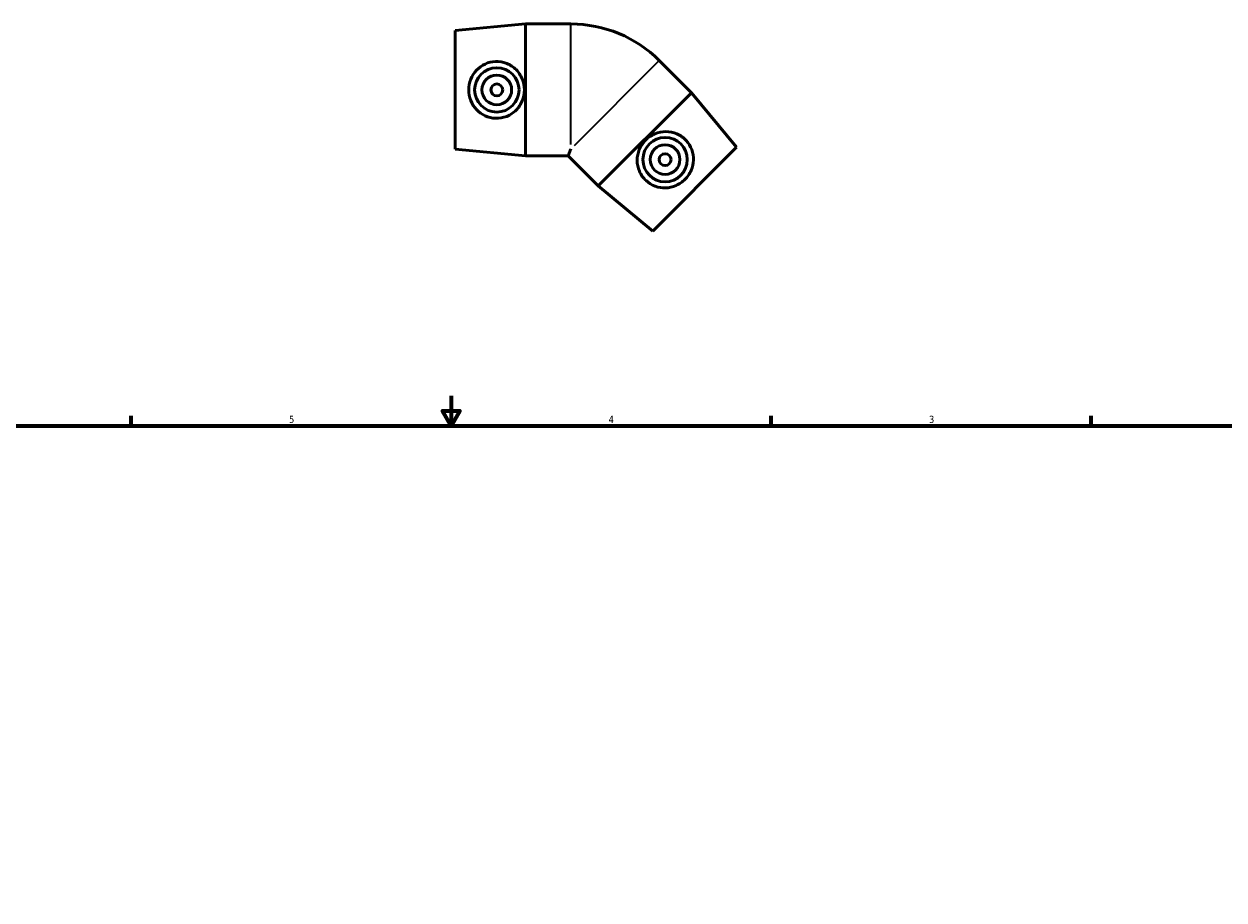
# Model space of a CAD drawing. Header units: inches. Extents: x -5.3 to 43.2, y 0 to 31.7.
# Tile 4 of 5: x 11.3 to 27.3, y 14.7 to 26.3. Entities that reach past the tile are written whole.
import ezdxf

# ---------------------------------------------------------------- set-up
doc = ezdxf.new("R2010")
doc.units = ezdxf.units.IN
doc.header["$MEASUREMENT"] = 0
for name, color, linetype, lineweight in [('Border (ANSI)', 7, 'Continuous', 70), ('Visible (ANSI)', 7, 'Continuous', 50), ('Visible Narrow (ANSI)', 7, 'Continuous', 35)]:
    doc.layers.add(name, color=color, linetype=linetype, lineweight=lineweight)
doc.styles.add('Note Text (ANSI)', font='tahoma.ttf')

# ---------------------------------------------------------------- blocks, each defined once
blk = doc.blocks.new('Borders Default Border')
at = {"layer": 'Border (ANSI)'}
for p, q in [((12.75, 21), (12.75, 21.134)), ((21.25, 21), (21.25, 21.134)), ((25.5, 21), (25.5, 21.134))]:
    blk.add_line(p, q, dxfattribs=at)
at = {"layer": 'Border (ANSI)', "flags": 128}
for points in [[(17, 21.4), (17, 21), (16.885, 21.2), (17.115, 21.2), (17, 21)], [(0.5, 1), (0.5, 21), (33.5, 21), (33.5, 1), (0.5, 1)]]:
    blk.add_lwpolyline(points, dxfattribs=at)
at = {"layer": 'Border (ANSI)', "color": 5, "true_color": 0x0000ff, "char_height": 0.0945, "attachment_point": 7, "style": 'Note Text (ANSI)'}
for s, insert in [('5', (14.847, 21.038)), ('4', (19.092, 21.04)), ('3', (23.346, 21.038))]:
    blk.add_mtext(s, dxfattribs=dict(at, insert=insert))

msp = doc.modelspace()

# ---------------------------------------------------------------- linework, layer by layer
at = {"layer": 'Visible (ANSI)'}
for p, q in [((17.052, 26.249), (17.987, 26.337)), ((17.987, 24.587), (17.987, 26.337)), ((17.987, 26.337), (18.592, 26.337)), ((17.052, 24.674), (17.052, 26.249)), ((20.193, 25.423), (19.765, 25.851)), ((20.193, 25.423), (18.955, 24.186)), ((20.792, 24.7), (20.193, 25.423)), ((17.052, 24.674), (17.987, 24.587)), ((17.987, 24.587), (18.554, 24.587)), ((18.592, 24.678), (18.554, 24.587)), ((18.955, 24.186), (18.554, 24.587)), ((20.792, 24.7), (19.678, 23.587)), ((19.678, 23.587), (18.955, 24.186))]:
    msp.add_line(p, q, dxfattribs=at)
for centre, radius in [((17.607, 25.462), 0.295), ((17.607, 25.462), 0.197), ((17.607, 25.462), 0.0787), ((19.842, 24.536), 0.295), ((19.842, 24.536), 0.197), ((19.842, 24.536), 0.0787)]:
    msp.add_circle(centre, radius, dxfattribs=at)
msp.add_arc((18.592, 24.678), 1.659, 45, 90, dxfattribs=at)
for points in [[(17.589, 25.085), (17.543, 25.087), (17.495, 25.098), (17.408, 25.139), (17.368, 25.168), (17.306, 25.234), (17.279, 25.276), (17.244, 25.366), (17.235, 25.416), (17.235, 25.508), (17.244, 25.557), (17.279, 25.648), (17.306, 25.69), (17.368, 25.756), (17.408, 25.785), (17.495, 25.826), (17.543, 25.837), (17.639, 25.841), (17.691, 25.833), (17.787, 25.794), (17.83, 25.765), (17.896, 25.698), (17.925, 25.656), (17.964, 25.562), (17.974, 25.511), (17.974, 25.413), (17.964, 25.362), (17.925, 25.268), (17.896, 25.226), (17.83, 25.159), (17.787, 25.13), (17.691, 25.091), (17.639, 25.083), (17.589, 25.085)], [(20.122, 24.79), (20.153, 24.756), (20.179, 24.714), (20.212, 24.624), (20.219, 24.575), (20.216, 24.484), (20.206, 24.436), (20.167, 24.347), (20.138, 24.305), (20.073, 24.24), (20.032, 24.212), (19.942, 24.173), (19.894, 24.162), (19.803, 24.159), (19.755, 24.166), (19.664, 24.199), (19.622, 24.226), (19.552, 24.29), (19.521, 24.334), (19.48, 24.428), (19.471, 24.479), (19.471, 24.574), (19.48, 24.624), (19.519, 24.718), (19.548, 24.761), (19.617, 24.83), (19.661, 24.86), (19.754, 24.898), (19.805, 24.908), (19.899, 24.908), (19.951, 24.898), (20.045, 24.858), (20.088, 24.827), (20.122, 24.79)]]:
    msp.add_open_spline(points, degree=3, knots=[0, 0, 0, 0, 0.349228, 0.349228, 0.698456, 0.698456, 1.050937, 1.050937, 1.403418, 1.403418, 1.755899, 1.755899, 2.10838, 2.10838, 2.457608, 2.457608, 2.806836, 2.806836, 3.189908, 3.189908, 3.572979, 3.572979, 3.944737, 3.944737, 4.316495, 4.316495, 4.688253, 4.688253, 5.060011, 5.060011, 5.443082, 5.443082, 5.826154, 5.826154, 5.826154, 5.826154], dxfattribs=at)
at = {"layer": 'Visible Narrow (ANSI)'}
for p, q in [((18.592, 24.737), (18.592, 26.329)), ((19.759, 25.846), (18.634, 24.72))]:
    msp.add_line(p, q, dxfattribs=at)

# ---------------------------------------------------------------- block references
msp.add_blockref('Borders Default Border', (0, 0))

doc.saveas('drawing.dxf')
